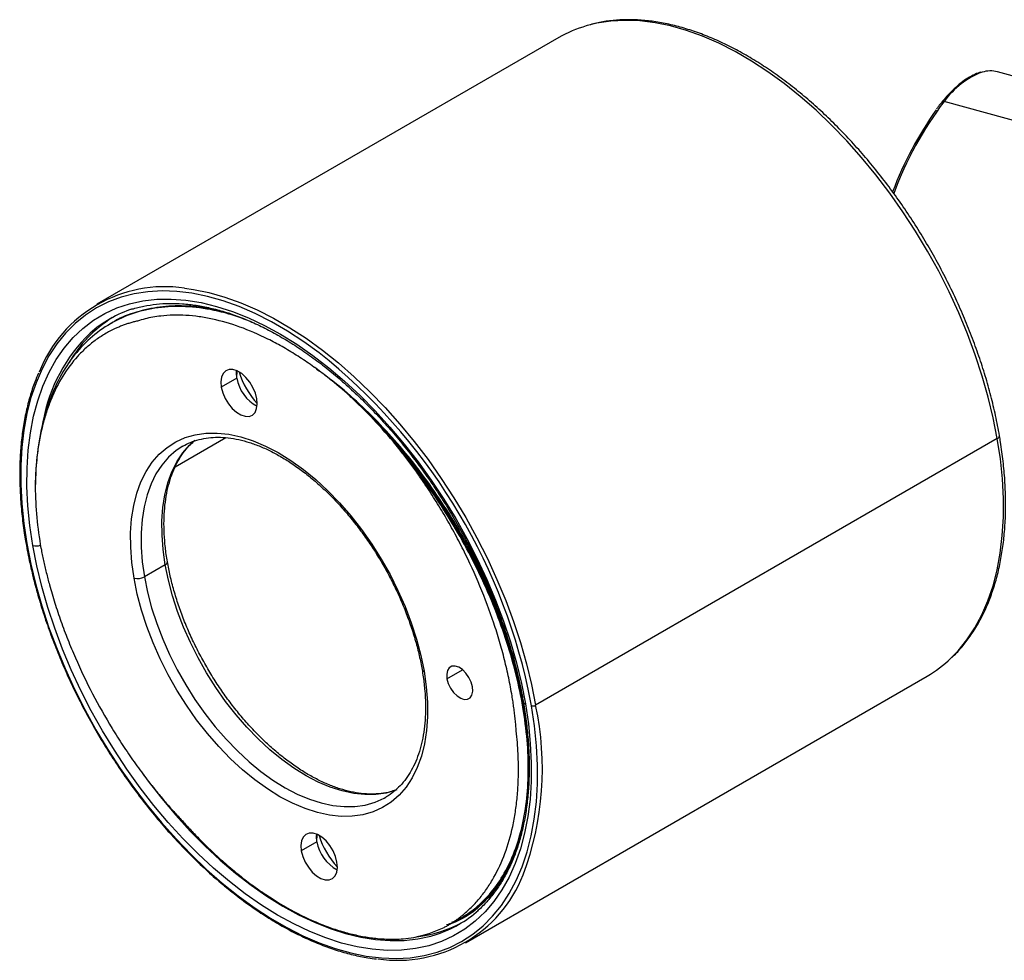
# Paper-space layout '_Isométrica' of a CAD drawing. Header units: millimetres. Extents: x -61 to 65, y -45 to 19.
# Tile 1 of 2: x -61 to 6, y -45 to 19. Entities that reach past the tile are written whole.
import ezdxf

# ---------------------------------------------------------------- set-up
doc = ezdxf.new("R2010")
doc.units = ezdxf.units.MM

psp = doc.layouts.new('_Isométrica')

# ---------------------------------------------------------------- linework, layer by layer
at = {"color": 7, "linetype": 'Continuous', "lineweight": 25}
for p, q in [((-24.264, 17.884), (-55.589, -0.199)), ((53.247, 2.406), (5.511, 15.567)), ((48.459, 0.724), (1.896, 13.561)), ((-47.669, -0.579), (-47.097, -0.668)), ((-54.592, -1.471), (-54.662, -1.512)), ((-46.095, -5.213), (-47.156, -5.826)), ((-46.095, -5.213), (-46.082, -4.716)), ((-46.839, -9.251), (-50.286, -11.241)), ((5.493, -9.312), (-25.831, -27.395)), ((-59.386, -16.742), (-59.38, -16.774)), ((-50.956, -17.862), (-52.37, -18.678)), ((-31.841, -25.592), (-30.786, -24.983)), ((-30.591, -43.502), (0.734, -25.418)), ((-26.111, -27.433), (-26.326, -26.308)), ((-26.724, -26.918), (-26.795, -26.959)), ((-26.398, -29.114), (-26.724, -26.918)), ((-26.664, -27.18), (-26.663, -27.186)), ((-40.662, -36.65), (-41.723, -37.262)), ((-40.662, -36.65), (-40.649, -36.152)), ((-30.91, -41.839), (-30.84, -41.798))]:
    psp.add_line(p, q, dxfattribs=at)
at = {"color": 7, "linetype": 'Continuous', "lineweight": 25, "flags": 128}
for points in [[(5.493, -9.312), (5.219, -7.911), (4.878, -6.494), (4.471, -5.065), (4, -3.632), (3.466, -2.199), (2.873, -0.773), (2.222, 0.642), (1.515, 2.039), (0.757, 3.414), (-0.052, 4.76), (-0.906, 6.072), (-1.803, 7.346), (-2.74, 8.575), (-3.712, 9.756), (-4.716, 10.884), (-5.748, 11.954), (-6.804, 12.962), (-7.879, 13.903), (-8.969, 14.775), (-10.071, 15.574), (-11.179, 16.297), (-12.29, 16.94), (-13.398, 17.502), (-14.5, 17.98), (-15.591, 18.371), (-16.667, 18.676), (-17.724, 18.892), (-18.758, 19.018), (-19.763, 19.055), (-20.737, 19.001), (-21.676, 18.858), (-22.392, 18.681)], [(-40.515, -3.495), (-41.551, -2.745), (-42.65, -2.029), (-43.752, -1.391), (-44.851, -0.833), (-45.944, -0.36), (-47.027, 0.029), (-48.094, 0.331), (-49.143, 0.545), (-50.168, 0.671), (-51.165, 0.707), (-52.132, 0.654), (-53.063, 0.512), (-53.955, 0.281), (-54.805, -0.037), (-55.61, -0.442), (-56.365, -0.932), (-57.069, -1.504), (-57.718, -2.158), (-58.31, -2.889), (-58.842, -3.695), (-59.313, -4.573), (-59.721, -5.52), (-60.063, -6.532), (-60.339, -7.604), (-60.547, -8.733), (-60.687, -9.914), (-60.758, -11.143), (-60.76, -12.414), (-60.693, -13.722), (-60.557, -15.063), (-60.352, -16.431)], [(-49.64, 0.891), (-49.049, 0.808), (-47.992, 0.592), (-46.916, 0.288), (-45.825, -0.104), (-44.723, -0.582), (-43.614, -1.143), (-42.504, -1.787), (-41.396, -2.509), (-40.294, -3.308), (-39.204, -4.18), (-38.128, -5.122), (-37.073, -6.13), (-36.041, -7.199), (-35.037, -8.327), (-34.065, -9.508), (-33.128, -10.738), (-32.231, -12.011), (-31.376, -13.324), (-30.568, -14.67), (-29.809, -16.044), (-29.103, -17.442), (-28.452, -18.856), (-27.858, -20.283), (-27.325, -21.716), (-26.854, -23.149), (-26.447, -24.577), (-26.106, -25.994), (-25.831, -27.395)], [(-59.938, -16.565), (-60.141, -15.203), (-60.274, -13.868), (-60.338, -12.567), (-60.331, -11.304), (-60.254, -10.085), (-60.107, -8.915), (-59.89, -7.798), (-59.606, -6.739), (-59.253, -5.743), (-58.835, -4.813), (-58.353, -3.954), (-57.809, -3.168), (-57.205, -2.459), (-56.543, -1.831), (-55.827, -1.285), (-55.059, -0.824), (-54.242, -0.45), (-53.381, -0.164), (-52.477, 0.033), (-51.535, 0.139), (-50.56, 0.155), (-49.554, 0.08), (-48.522, -0.086), (-47.469, -0.341), (-46.398, -0.685), (-45.314, -1.117), (-44.221, -1.633), (-43.125, -2.234), (-42.029, -2.915), (-40.937, -3.675), (-39.856, -4.509), (-38.788, -5.415), (-37.738, -6.389), (-36.711, -7.427), (-35.711, -8.524), (-34.742, -9.677), (-33.807, -10.879), (-32.911, -12.128), (-32.058, -13.416), (-31.251, -14.74), (-30.492, -16.093), (-29.787, -17.47), (-29.136, -18.865), (-28.543, -20.273), (-28.011, -21.688), (-27.541, -23.104), (-27.136, -24.515), (-26.797, -25.916), (-26.525, -27.3)], [(-44.74, -6.602), (-44.839, -6.22), (-45.003, -5.837), (-45.221, -5.477), (-45.482, -5.159), (-45.77, -4.903), (-46.068, -4.722), (-46.36, -4.629), (-46.627, -4.627), (-46.855, -4.718), (-47.03, -4.896), (-47.142, -5.15), (-47.185, -5.466), (-47.156, -5.826)], [(-46.095, -5.213), (-46.124, -4.854), (-46.114, -4.702)], [(-47.156, -5.826), (-47.057, -6.208), (-46.893, -6.59), (-46.675, -6.951), (-46.414, -7.269), (-46.126, -7.525), (-45.828, -7.705), (-45.537, -7.799), (-45.269, -7.8), (-45.041, -7.71), (-44.866, -7.532), (-44.754, -7.278), (-44.711, -6.962), (-44.74, -6.602)], [(-53.069, -18.771), (-53.218, -17.713), (-53.296, -16.684), (-53.301, -15.694), (-53.234, -14.748), (-53.094, -13.854), (-52.883, -13.019), (-52.603, -12.247), (-52.255, -11.546), (-51.843, -10.919), (-51.368, -10.371), (-50.835, -9.907), (-50.246, -9.53), (-49.608, -9.241), (-48.923, -9.045), (-48.197, -8.941), (-47.436, -8.931), (-46.644, -9.014), (-45.828, -9.19), (-44.993, -9.459), (-44.145, -9.817), (-43.291, -10.262), (-42.436, -10.792), (-41.587, -11.402), (-40.75, -12.087), (-39.931, -12.844), (-39.135, -13.666), (-38.369, -14.548), (-37.638, -15.482), (-36.948, -16.464), (-36.302, -17.484), (-35.707, -18.537), (-35.166, -19.614), (-34.683, -20.708), (-34.261, -21.811), (-33.904, -22.915), (-33.614, -24.011), (-33.394, -25.093)], [(2.343, -24.212), (2.838, -23.701), (3.435, -22.964), (3.972, -22.151), (4.446, -21.266), (4.857, -20.311), (5.202, -19.291), (5.48, -18.21), (5.69, -17.072), (5.831, -15.882), (5.903, -14.643), (5.905, -13.362), (5.837, -12.043), (5.7, -10.691), (5.493, -9.312)], [(-49.757, -9.823), (-50.214, -10.125), (-50.729, -10.573), (-51.187, -11.101), (-51.585, -11.706), (-51.921, -12.383), (-52.191, -13.127), (-52.394, -13.934), (-52.529, -14.796), (-52.594, -15.709), (-52.589, -16.664), (-52.514, -17.657), (-52.37, -18.678)], [(-50.956, -17.862), (-51.1, -16.84), (-51.175, -15.848), (-51.18, -14.892), (-51.115, -13.98), (-50.98, -13.117), (-50.777, -12.311), (-50.507, -11.567), (-50.171, -10.89), (-49.773, -10.285), (-49.315, -9.756), (-48.947, -9.423)], [(-60.352, -16.431), (-60.08, -17.821), (-59.741, -19.227), (-59.338, -20.644), (-58.87, -22.066), (-58.341, -23.487), (-57.753, -24.902), (-57.107, -26.306), (-56.406, -27.692), (-55.653, -29.055), (-54.851, -30.391), (-54.004, -31.692), (-53.114, -32.956), (-52.185, -34.176), (-51.22, -35.347), (-50.224, -36.466), (-49.201, -37.527), (-48.153, -38.527), (-47.087, -39.461), (-46.005, -40.326), (-44.912, -41.119), (-43.813, -41.836), (-42.711, -42.474), (-41.612, -43.031), (-40.519, -43.505), (-39.436, -43.893), (-38.369, -44.195), (-37.32, -44.41), (-36.295, -44.535), (-35.298, -44.571), (-34.331, -44.518), (-33.4, -44.376), (-32.508, -44.145), (-31.658, -43.827), (-30.853, -43.422), (-30.098, -42.932), (-29.394, -42.36), (-28.745, -41.707), (-28.153, -40.975), (-27.621, -40.169), (-27.15, -39.291), (-26.742, -38.344), (-26.4, -37.332), (-26.124, -36.26), (-25.916, -35.131), (-25.776, -33.95), (-25.705, -32.721), (-25.703, -31.45), (-25.77, -30.142), (-25.906, -28.801), (-26.111, -27.433)], [(-26.525, -27.3), (-26.322, -28.662), (-26.189, -29.996), (-26.125, -31.297), (-26.132, -32.56), (-26.209, -33.779), (-26.356, -34.949), (-26.573, -36.066), (-26.857, -37.125), (-27.21, -38.121), (-27.628, -39.051), (-28.11, -39.911), (-28.654, -40.696), (-29.258, -41.405), (-29.92, -42.033), (-30.636, -42.579), (-31.404, -43.04), (-32.221, -43.415), (-33.082, -43.701), (-33.986, -43.897), (-34.928, -44.004), (-35.903, -44.019), (-36.909, -43.944), (-37.941, -43.778), (-38.994, -43.523), (-40.065, -43.179), (-41.149, -42.748), (-42.242, -42.231), (-43.338, -41.63), (-44.434, -40.949), (-45.526, -40.19), (-46.607, -39.355), (-47.675, -38.449), (-48.725, -37.475), (-49.752, -36.438), (-50.752, -35.34), (-51.721, -34.188), (-52.656, -32.985), (-53.552, -31.737), (-54.405, -30.448), (-55.212, -29.124), (-55.971, -27.771), (-56.676, -26.394), (-57.327, -24.999), (-57.92, -23.591), (-58.452, -22.176), (-58.922, -20.76), (-59.327, -19.349), (-59.666, -17.949), (-59.938, -16.565)], [(-35.252, -33.135), (-35.311, -33.157), (-35.972, -33.347), (-36.672, -33.447), (-37.407, -33.457), (-38.171, -33.376), (-38.958, -33.206), (-39.764, -32.947), (-40.582, -32.602), (-41.406, -32.172), (-42.231, -31.661), (-43.05, -31.073), (-43.858, -30.411), (-44.649, -29.681), (-45.416, -28.888), (-46.155, -28.037), (-46.861, -27.135), (-47.527, -26.188), (-48.15, -25.203), (-48.724, -24.187), (-49.247, -23.148), (-49.713, -22.092), (-50.119, -21.028), (-50.464, -19.964), (-50.743, -18.905), (-50.956, -17.862)], [(-52.37, -18.678), (-52.158, -19.722), (-51.878, -20.78), (-51.534, -21.845), (-51.127, -22.909), (-50.661, -23.964), (-50.139, -25.004), (-49.564, -26.02), (-48.941, -27.004), (-48.275, -27.951), (-47.57, -28.853), (-46.83, -29.704), (-46.063, -30.497), (-45.272, -31.227), (-44.465, -31.889), (-43.645, -32.477), (-42.821, -32.988), (-41.996, -33.418), (-41.178, -33.764), (-40.373, -34.023), (-39.585, -34.193), (-38.821, -34.273), (-38.086, -34.263), (-37.386, -34.163), (-36.725, -33.973), (-36.109, -33.695), (-35.998, -33.633)], [(-33.394, -25.093), (-33.245, -26.152), (-33.167, -27.18), (-33.162, -28.17), (-33.229, -29.116), (-33.369, -30.01), (-33.58, -30.846), (-33.86, -31.617), (-34.208, -32.319), (-34.62, -32.945), (-35.095, -33.493), (-35.628, -33.957), (-36.217, -34.335), (-36.855, -34.623), (-37.54, -34.82), (-38.266, -34.923), (-39.027, -34.934), (-39.819, -34.85), (-40.635, -34.674), (-41.47, -34.405), (-42.318, -34.047), (-43.172, -33.602), (-44.027, -33.072), (-44.876, -32.463), (-45.713, -31.777), (-46.532, -31.02), (-47.328, -30.198), (-48.094, -29.317), (-48.825, -28.382), (-49.515, -27.4), (-50.161, -26.38), (-50.756, -25.327), (-51.297, -24.25), (-51.78, -23.156), (-52.202, -22.053), (-52.559, -20.95), (-52.849, -19.853), (-53.069, -18.771)], [(-30.115, -26.146), (-30.204, -25.823), (-30.355, -25.504), (-30.557, -25.214), (-30.793, -24.977), (-31.044, -24.813), (-31.29, -24.734), (-31.51, -24.747), (-31.688, -24.851), (-31.807, -25.037), (-31.86, -25.291), (-31.841, -25.592)], [(-31.841, -25.592), (-31.752, -25.915), (-31.6, -26.234), (-31.398, -26.524), (-31.162, -26.761), (-30.911, -26.925), (-30.666, -27.004), (-30.445, -26.991), (-30.268, -26.887), (-30.148, -26.701), (-30.096, -26.447), (-30.115, -26.146)], [(-52.525, -31.982), (-52.108, -32.552), (-51.193, -33.73), (-50.243, -34.859), (-49.264, -35.934), (-48.258, -36.95), (-47.23, -37.904), (-46.184, -38.791), (-45.125, -39.608), (-44.056, -40.352), (-42.982, -41.019), (-41.909, -41.607), (-40.839, -42.113), (-39.777, -42.536), (-38.728, -42.873), (-37.697, -43.123), (-36.686, -43.285), (-35.701, -43.359), (-34.746, -43.343), (-33.823, -43.239), (-32.939, -43.047), (-32.579, -42.94)], [(-39.307, -38.039), (-39.406, -37.656), (-39.57, -37.274), (-39.788, -36.913), (-40.049, -36.596), (-40.337, -36.339), (-40.635, -36.159), (-40.926, -36.065), (-41.194, -36.064), (-41.422, -36.155), (-41.597, -36.332), (-41.709, -36.587), (-41.752, -36.903), (-41.723, -37.262)], [(-40.662, -36.65), (-40.691, -36.29), (-40.681, -36.139)], [(-41.723, -37.262), (-41.624, -37.644), (-41.46, -38.027), (-41.242, -38.387), (-40.981, -38.705), (-40.693, -38.962), (-40.395, -39.142), (-40.103, -39.236), (-39.836, -39.237), (-39.608, -39.146), (-39.433, -38.969), (-39.321, -38.714), (-39.278, -38.398), (-39.307, -38.039)]]:
    psp.add_lwpolyline(points, dxfattribs=at)
at = {"color": 7, "linetype": 'Continuous', "lineweight": 25}
for centre, radius, start, end in [((-20.031, 10.534), 8.482, 106.16695, 119.94331), ((6.441, 10.326), 5.579, 110.7496, 144.55449), ((5.031, 13.698), 1.929, 75.59435, 107.07251), ((20.604, -0.776), 23.57, 142.53569, 159.89827), ((1.846, 13.426), 0.143, 69.61752, 136.57889), ((21.001, -1.058), 24.151, 144.44551, 159.42603), ((-50.997, -8.155), 9.147, 81.47198, 158.5436), ((-50.734, -8.118), 7.985, 107.80748, 131.74971), ((-49.934, -8.464), 8.688, 122.08753, 150.3215), ((-48.446, -10.071), 10.973, 133.87583, 169.69621), ((-65.496, -34.851), 40.091, 12.30319, 51.45554), ((-43.509, -4.79), 2.621, 189.30585, 242.43325), ((-40.742, -3.208), 5.44, 196.8456, 223.14903), ((-62.356, -32.091), 35.093, 39.05725, 46.68072), ((5.418, -9.102), 0.224, 289.75698, 356.28489), ((-33.908, -12.247), 25.871, 180.72914, 190.00488), ((-60.341, -16.362), 0.0699, 197.83959, 261.06329), ((-59.71, -15.655), 0.938, 255.91363, 288.05626), ((-51.032, -17.651), 0.224, 289.78449, 356.13169), ((-52.84, -17.825), 0.974, 256.38229, 298.81325), ((-3.529, -18.056), 8.507, 300.0726, 313.6522), ((-33.367, -24.92), 0.175, 197.71241, 261.08154), ((-26.496, -27.124), 0.178, 200.22406, 260.71641), ((-45.84, -31.714), 20.47, 339.472, 12.18051), ((-26.019, -27.054), 0.39, 256.38229, 298.81325), ((-38.076, -36.226), 2.621, 189.30585, 242.43325), ((-35.309, -34.645), 5.44, 196.8456, 223.14903), ((-35.183, -35.546), 9.147, 261.47198, 338.5436), ((-35.021, -35.338), 7.985, 287.80748, 311.74971), ((-35.641, -34.931), 8.352, 275.69471, 295.58179), ((-34.801, -34.817), 8.327, 276.37917, 298.29622)]:
    psp.add_arc(centre, radius, start, end, dxfattribs=at)
for points, knots in [([(5.641, -9.116), (5.599, -8.884), (5.478, -8.212), (5.232, -7.086), (4.882, -5.739), (4.474, -4.386), (4.009, -3.03), (3.488, -1.677), (2.915, -0.332), (2.29, 1.002), (1.616, 2.318), (0.895, 3.614), (0.13, 4.883), (-0.676, 6.122), (-1.522, 7.327), (-2.403, 8.493), (-3.317, 9.617), (-4.26, 10.693), (-5.23, 11.719), (-6.223, 12.691), (-7.236, 13.606), (-8.265, 14.459), (-9.307, 15.249), (-10.359, 15.972), (-11.416, 16.626), (-12.475, 17.207), (-13.533, 17.715), (-14.585, 18.147), (-15.629, 18.501), (-16.66, 18.775), (-17.675, 18.969), (-18.669, 19.081), (-19.64, 19.112), (-20.581, 19.059), (-21.48, 18.933), (-22.047, 18.782), (-22.323, 18.709)], [0, 0, 0, 0, 0.0157566, 0.0456529, 0.0755436, 0.1054266, 0.1353026, 0.1651726, 0.1950377, 0.2248991, 0.2547578, 0.2846152, 0.3144725, 0.3443306, 0.3741906, 0.4040539, 0.4339215, 0.4637948, 0.4936749, 0.5235631, 0.5534602, 0.5833672, 0.6132847, 0.6432128, 0.673151, 0.703098, 0.7330511, 0.7630052, 0.7929522, 0.8228821, 0.8527821, 0.8826368, 0.9124292, 0.9421426, 0.9717644, 1, 1, 1, 1]), ([(4.371, 15.536), (4.346, 15.531), (4.174, 15.494), (3.846, 15.345), (3.386, 15.084), (2.914, 14.731), (2.437, 14.299), (2.046, 13.885), (1.814, 13.61), (1.742, 13.525)], [0, 0, 0, 0, 0.0298634, 0.204402, 0.3816695, 0.560527, 0.7399601, 0.9193229, 1, 1, 1, 1]), ([(1.742, 13.525), (1.659, 13.424), (1.536, 13.275), (1.414, 13.106), (1.374, 13.051)], [0, 0, 0, 0, 0.677757, 1, 1, 1, 1]), ([(-45.027, -1.432), (-45.566, -1.227), (-46.789, -0.761), (-48.637, -0.402), (-50.542, -0.305), (-52.323, -0.539), (-53.953, -1.084), (-55.418, -1.934), (-56.707, -3.084), (-57.796, -4.523), (-58.662, -6.22), (-59.284, -8.141), (-59.685, -10.251), (-59.746, -11.798), (-59.777, -12.577)], [0, 0, 0, 0, 0.067223, 0.152319, 0.237777, 0.322953, 0.407213, 0.491159, 0.576155, 0.661602, 0.746855, 0.831277, 0.915116, 1, 1, 1, 1]), ([(-46.575, -0.834), (-47.093, -0.7), (-48.217, -0.407), (-49.878, -0.273), (-51.556, -0.368), (-53.112, -0.771), (-54.127, -1.151), (-54.573, -1.464), (-54.589, -1.476)], [0, 0, 0, 0, 0.172757, 0.375489, 0.580447, 0.786356, 0.991906, 1, 1, 1, 1]), ([(-53.239, -0.546), (-53.23, -0.542), (-52.965, -0.442), (-52.407, -0.316), (-51.566, -0.176), (-50.689, -0.124), (-49.784, -0.15), (-48.855, -0.255), (-47.903, -0.439), (-46.932, -0.7), (-45.946, -1.038), (-44.948, -1.453), (-43.942, -1.942), (-42.931, -2.504), (-41.92, -3.137), (-40.911, -3.839), (-39.909, -4.607), (-38.918, -5.439), (-37.941, -6.331), (-36.982, -7.281), (-36.045, -8.285), (-35.133, -9.339), (-34.25, -10.439), (-33.399, -11.582), (-32.583, -12.762), (-31.806, -13.976), (-31.07, -15.219), (-30.378, -16.487), (-29.733, -17.774), (-29.137, -19.075), (-28.593, -20.387), (-28.101, -21.703), (-27.665, -23.02), (-27.285, -24.331), (-26.97, -25.609), (-26.774, -26.557), (-26.684, -27.07), (-26.664, -27.181)], [0, 0, 0, 0, 0.0010789, 0.0317121, 0.0622456, 0.0926616, 0.1229611, 0.1531587, 0.1832746, 0.2133303, 0.2433448, 0.2733341, 0.3033101, 0.3332817, 0.3632536, 0.3932299, 0.4232135, 0.4532058, 0.4832074, 0.5132182, 0.5432376, 0.5732647, 0.6032986, 0.6333381, 0.6633819, 0.6934288, 0.7234774, 0.7535264, 0.7835743, 0.8136194, 0.8436606, 0.8736964, 0.9037256, 0.9337468, 0.963759, 0.992182, 1, 1, 1, 1]), ([(-52.838, -1.334), (-52.926, -1.355), (-53.101, -1.398), (-53.359, -1.472), (-53.614, -1.554), (-53.864, -1.645), (-54.111, -1.744), (-54.516, -1.921), (-55.061, -2.207), (-55.721, -2.645), (-56.339, -3.151), (-57.1, -3.915), (-57.934, -5.031), (-58.599, -6.348), (-59.024, -7.51), (-59.288, -8.433), (-59.496, -9.405), (-59.632, -10.308), (-59.714, -11.125), (-59.762, -11.841), (-59.772, -12.331), (-59.777, -12.577)], [0, 0, 0, 0, 0.020825, 0.041655, 0.062498, 0.083362, 0.104256, 0.125187, 0.187685, 0.25025, 0.312763, 0.3753, 0.500181, 0.625021, 0.687514, 0.750032, 0.812455, 0.875047, 0.916703, 0.958333, 1, 1, 1, 1]), ([(-38.28, -6.559), (-38.383, -6.466), (-38.589, -6.28), (-38.899, -6.009), (-39.211, -5.744), (-39.524, -5.485), (-39.839, -5.232), (-40.366, -4.821), (-41.107, -4.276), (-42.066, -3.637), (-43.028, -3.061), (-44.308, -2.381), (-45.899, -1.696), (-47.455, -1.247), (-48.665, -1.032), (-49.553, -0.943), (-50.418, -0.928), (-51.164, -0.98), (-51.797, -1.073), (-52.327, -1.183), (-52.668, -1.283), (-52.838, -1.334)], [0, 0, 0, 0, 0.020855, 0.041703, 0.062552, 0.08341, 0.104285, 0.125184, 0.187734, 0.250242, 0.312755, 0.375294, 0.500164, 0.625011, 0.687506, 0.750026, 0.812522, 0.875043, 0.9167, 0.958331, 1, 1, 1, 1]), ([(-40.679, -4.591), (-40.725, -4.558), (-40.798, -4.507), (-40.87, -4.455), (-40.896, -4.437)], [0, 0, 0, 0, 0.638477, 1, 1, 1, 1]), ([(-27.922, -22.271), (-28.166, -21.592), (-28.672, -20.19), (-29.633, -18.071), (-30.748, -15.943), (-32, -13.878), (-33.362, -11.91), (-34.819, -10.058), (-36.361, -8.331), (-37.985, -6.749), (-39.434, -5.495), (-40.347, -4.851), (-40.683, -4.614)], [0, 0, 0, 0, 0.0984309, 0.2034753, 0.3091172, 0.4147725, 0.5198568, 0.6238046, 0.7276852, 0.8327278, 0.938369, 1, 1, 1, 1]), ([(-59.555, -4.872), (-59.641, -5.07), (-59.858, -5.571), (-60.138, -6.44), (-60.402, -7.466), (-60.603, -8.545), (-60.743, -9.671), (-60.82, -10.839), (-60.835, -12.046), (-60.787, -13.288), (-60.676, -14.559), (-60.54, -15.596), (-60.437, -16.209), (-60.408, -16.384)], [0, 0, 0, 0, 0.065229, 0.164519, 0.263887, 0.363311, 0.462772, 0.562255, 0.661747, 0.761239, 0.860724, 0.960201, 1, 1, 1, 1]), ([(-26.724, -26.918), (-26.897, -26.015), (-27.116, -25.1), (-27.508, -23.728), (-27.649, -23.27), (-27.95, -22.358), (-28.111, -21.902), (-28.974, -19.607), (-29.847, -17.743), (-31.882, -14.154), (-33.044, -12.43), (-34.594, -10.467), (-34.908, -10.085), (-35.549, -9.336), (-35.876, -8.969), (-36.877, -7.89), (-37.57, -7.203), (-38.28, -6.559)], [0, 0, 0, 0, 0.125, 0.125, 0.1875, 0.1875, 0.25, 0.25, 0.5, 0.5, 0.75, 0.75, 0.8125, 0.8125, 0.875, 0.875, 1, 1, 1, 1]), ([(-49.756, -9.825), (-49.588, -9.735), (-49.241, -9.549), (-48.663, -9.363), (-48.036, -9.244), (-47.376, -9.206), (-46.688, -9.247), (-45.977, -9.366), (-45.245, -9.563), (-44.498, -9.835), (-43.74, -10.183), (-42.976, -10.603), (-42.21, -11.094), (-41.447, -11.653), (-40.693, -12.276), (-39.952, -12.961), (-39.229, -13.702), (-38.53, -14.494), (-37.858, -15.334), (-37.219, -16.215), (-36.616, -17.132), (-36.054, -18.078), (-35.536, -19.049), (-35.065, -20.036), (-34.645, -21.035), (-34.278, -22.038), (-33.968, -23.038), (-33.713, -24.021), (-33.593, -24.66), (-33.533, -24.974)], [0, 0, 0, 0, 0.035813, 0.074241, 0.112449, 0.150319, 0.187848, 0.225101, 0.26216, 0.299102, 0.335983, 0.372841, 0.409698, 0.446567, 0.483458, 0.520373, 0.557314, 0.594277, 0.631259, 0.668256, 0.705264, 0.742279, 0.779294, 0.816306, 0.853307, 0.890293, 0.927261, 0.964204, 1, 1, 1, 1]), ([(2.401, -24.158), (2.457, -24.108), (2.734, -23.861), (3.18, -23.347), (3.735, -22.617), (4.232, -21.814), (4.674, -20.949), (5.056, -20.022), (5.38, -19.037), (5.642, -17.998), (5.843, -16.909), (5.98, -15.773), (6.055, -14.596), (6.066, -13.38), (6.014, -12.131), (5.899, -10.853), (5.763, -9.843), (5.665, -9.26), (5.641, -9.116)], [0, 0, 0, 0, 0.017312, 0.08497, 0.152799, 0.220832, 0.289078, 0.357522, 0.426135, 0.494883, 0.563728, 0.632637, 0.701585, 0.770549, 0.839514, 0.908468, 0.977406, 1, 1, 1, 1]), ([(-50.808, -17.666), (-50.836, -17.498), (-50.916, -17.009), (-51.003, -16.218), (-51.048, -15.307), (-51.033, -14.434), (-50.958, -13.604), (-50.824, -12.822), (-50.634, -12.093), (-50.387, -11.42), (-50.088, -10.807), (-49.735, -10.26), (-49.376, -9.816), (-49.115, -9.587), (-49.006, -9.491)], [0, 0, 0, 0, 0.04656, 0.135251, 0.223878, 0.312433, 0.400938, 0.489429, 0.577953, 0.666607, 0.755529, 0.844902, 0.934932, 1, 1, 1, 1]), ([(-27.139, -29.141), (-27.149, -29.012), (-27.17, -28.753), (-27.208, -28.361), (-27.253, -27.966), (-27.304, -27.568), (-27.361, -27.167), (-27.467, -26.496), (-27.645, -25.547), (-27.929, -24.314), (-28.268, -23.07), (-28.789, -21.405), (-29.571, -19.321), (-30.513, -17.262), (-31.356, -15.647), (-32.031, -14.456), (-32.746, -13.289), (-33.414, -12.276), (-34.021, -11.411), (-34.555, -10.684), (-34.922, -10.214), (-35.106, -9.979)], [0, 0, 0, 0, 0.020825, 0.041655, 0.062498, 0.083362, 0.104256, 0.125187, 0.187685, 0.25025, 0.312763, 0.3753, 0.500181, 0.625021, 0.687514, 0.750032, 0.812455, 0.875047, 0.916703, 0.958333, 1, 1, 1, 1]), ([(-26.795, -26.959), (-27.064, -25.545), (-27.454, -24.071), (-28.468, -21.093), (-29.091, -19.59), (-30.528, -16.657), (-31.341, -15.228), (-33.096, -12.526), (-34.067, -11.211), (-35.106, -9.979)], [0, 0, 0, 0, 0.25, 0.25, 0.5, 0.5, 0.75, 0.75, 1, 1, 1, 1]), ([(-60.408, -16.384), (-60.366, -16.615), (-60.246, -17.286), (-60, -18.409), (-59.652, -19.753), (-59.244, -21.105), (-58.781, -22.46), (-58.262, -23.812), (-57.69, -25.158), (-57.067, -26.492), (-56.395, -27.809), (-55.676, -29.106), (-54.913, -30.377), (-54.109, -31.619), (-53.266, -32.826), (-52.387, -33.994), (-51.476, -35.12), (-50.535, -36.2), (-49.568, -37.229), (-48.578, -38.204), (-47.569, -39.122), (-46.544, -39.979), (-45.506, -40.773), (-44.46, -41.5), (-43.409, -42.158), (-42.356, -42.745), (-41.305, -43.258), (-40.26, -43.695), (-39.225, -44.057), (-38.203, -44.336), (-37.332, -44.52), (-36.811, -44.578), (-36.618, -44.599)], [0, 0, 0, 0, 0.018079, 0.052421, 0.086762, 0.121099, 0.155434, 0.189765, 0.224094, 0.258422, 0.292748, 0.327074, 0.361399, 0.395725, 0.430052, 0.46438, 0.49871, 0.533043, 0.567379, 0.601718, 0.636061, 0.670409, 0.704762, 0.73912, 0.773482, 0.807848, 0.842218, 0.876588, 0.910956, 0.945318, 0.979666, 1, 1, 1, 1]), ([(-59.38, -16.774), (-59.354, -16.909), (-59.301, -17.178), (-59.215, -17.584), (-59.123, -17.992), (-59.025, -18.401), (-58.921, -18.812), (-58.738, -19.498), (-58.455, -20.461), (-58.039, -21.702), (-57.574, -22.943), (-56.89, -24.588), (-55.919, -26.623), (-54.805, -28.598), (-53.837, -30.126), (-53.074, -31.242), (-52.278, -32.324), (-51.544, -33.253), (-50.884, -34.038), (-50.307, -34.693), (-49.914, -35.112), (-49.717, -35.321)], [0, 0, 0, 0, 0.0208551, 0.0417032, 0.0625522, 0.0834101, 0.1042846, 0.1251836, 0.1877339, 0.2502424, 0.3127552, 0.3752936, 0.500164, 0.6250114, 0.6875063, 0.7500261, 0.8125218, 0.8750427, 0.9167002, 0.9583311, 1, 1, 1, 1]), ([(-35.336, -33.149), (-35.452, -33.19), (-35.76, -33.301), (-36.307, -33.393), (-36.965, -33.434), (-37.654, -33.392), (-38.365, -33.273), (-39.096, -33.077), (-39.843, -32.804), (-40.601, -32.457), (-41.366, -32.037), (-42.132, -31.546), (-42.895, -30.987), (-43.649, -30.363), (-44.39, -29.679), (-45.113, -28.938), (-45.812, -28.145), (-46.484, -27.306), (-47.123, -26.425), (-47.726, -25.508), (-48.288, -24.561), (-48.806, -23.591), (-49.276, -22.603), (-49.696, -21.605), (-50.063, -20.602), (-50.374, -19.602), (-50.628, -18.619), (-50.749, -17.98), (-50.808, -17.666)], [0, 0, 0, 0, 0.0240525, 0.0643312, 0.1042543, 0.1438181, 0.1830905, 0.2221593, 0.2611037, 0.2999836, 0.3388403, 0.3776951, 0.4165632, 0.4554539, 0.4943708, 0.5333138, 0.5722807, 0.6112679, 0.6502711, 0.6892857, 0.7283067, 0.7673291, 0.8063468, 0.845354, 0.8843459, 0.9233173, 0.9622635, 1, 1, 1, 1]), ([(-33.533, -24.974), (-33.506, -25.142), (-33.426, -25.631), (-33.339, -26.422), (-33.293, -27.332), (-33.309, -28.205), (-33.384, -29.035), (-33.517, -29.818), (-33.708, -30.547), (-33.954, -31.219), (-34.254, -31.832), (-34.605, -32.38), (-35.006, -32.866), (-35.461, -33.275), (-35.794, -33.53), (-35.988, -33.625), (-36, -33.631)], [0, 0, 0, 0, 0.041434, 0.120361, 0.19923, 0.278036, 0.356797, 0.435545, 0.514324, 0.593217, 0.672349, 0.751883, 0.832001, 0.912857, 0.994481, 1, 1, 1, 1]), ([(-31.506, -42.108), (-31.331, -42.037), (-30.695, -41.777), (-29.75, -41.059), (-28.693, -39.973), (-27.827, -38.646), (-27.145, -37.116), (-26.657, -35.387), (-26.369, -33.474), (-26.295, -31.407), (-26.416, -29.233), (-26.669, -27.714), (-26.795, -26.959)], [0, 0, 0, 0, 0.0408375, 0.1482075, 0.2553037, 0.3614528, 0.4666752, 0.5730663, 0.6802718, 0.7876144, 0.8944111, 1, 1, 1, 1]), ([(-26.664, -27.181), (-26.627, -27.403), (-26.521, -28.048), (-26.39, -29.099), (-26.292, -30.32), (-26.256, -31.508), (-26.281, -32.66), (-26.367, -33.77), (-26.513, -34.835), (-26.718, -35.851), (-26.982, -36.813), (-27.302, -37.72), (-27.679, -38.568), (-28.111, -39.353), (-28.594, -40.076), (-29.134, -40.725), (-29.525, -41.143), (-29.749, -41.323), (-29.761, -41.333)], [0, 0, 0, 0, 0.0359607, 0.1043978, 0.1728153, 0.241208, 0.3095793, 0.3779362, 0.4462885, 0.5146479, 0.583036, 0.6514819, 0.7200236, 0.7887072, 0.8575832, 0.9266998, 0.996091, 1, 1, 1, 1]), ([(-32.034, -42.464), (-31.958, -42.422), (-31.805, -42.338), (-31.581, -42.203), (-31.361, -42.06), (-31.145, -41.91), (-30.934, -41.753), (-30.591, -41.478), (-30.133, -41.059), (-29.589, -40.457), (-29.093, -39.793), (-28.497, -38.827), (-27.876, -37.477), (-27.435, -35.952), (-27.193, -34.639), (-27.067, -33.611), (-26.998, -32.544), (-26.986, -31.564), (-27.014, -30.685), (-27.061, -29.921), (-27.113, -29.401), (-27.139, -29.141)], [0, 0, 0, 0, 0.020855, 0.041703, 0.062552, 0.08341, 0.104285, 0.125184, 0.187734, 0.250242, 0.312755, 0.375294, 0.500164, 0.625011, 0.687506, 0.750026, 0.812522, 0.875043, 0.9167, 0.958331, 1, 1, 1, 1]), ([(-26.365, -29.399), (-26.37, -29.343), (-26.381, -29.23), (-26.392, -29.117), (-26.397, -29.061)], [0, 0, 0, 0, 0.500001, 1, 1, 1, 1]), ([(-49.717, -35.321), (-49.619, -35.429), (-49.424, -35.646), (-49.127, -35.963), (-48.828, -36.276), (-48.526, -36.584), (-48.222, -36.886), (-47.711, -37.379), (-46.988, -38.042), (-46.044, -38.838), (-45.088, -39.575), (-43.805, -40.476), (-42.189, -41.444), (-40.582, -42.186), (-39.314, -42.639), (-38.376, -42.907), (-37.453, -43.103), (-36.648, -43.212), (-35.959, -43.26), (-35.378, -43.271), (-35.001, -43.251), (-34.812, -43.241)], [0, 0, 0, 0, 0.020825, 0.041655, 0.062498, 0.083362, 0.104256, 0.125187, 0.187685, 0.25025, 0.312763, 0.3753, 0.500181, 0.625021, 0.687514, 0.750032, 0.812455, 0.875047, 0.916703, 0.958333, 1, 1, 1, 1]), ([(-30.844, -41.79), (-30.46, -41.544), (-29.659, -41.031), (-28.639, -39.945), (-27.762, -38.615), (-27.067, -37.085), (-26.771, -35.91), (-26.624, -35.329)], [0, 0, 0, 0, 0.188424, 0.3921433, 0.5964791, 0.8001297, 1, 1, 1, 1]), ([(-27.184, -37.35), (-27.425, -37.894), (-27.91, -38.987), (-28.883, -40.358), (-29.68, -41.068), (-30.079, -41.423)], [0, 0, 0, 0, 0.331225, 0.665597, 1, 1, 1, 1]), ([(-44.792, -39.779), (-44.773, -39.793), (-44.708, -39.839), (-44.642, -39.886), (-44.596, -39.919)], [0, 0, 0, 0, 0.293403, 1, 1, 1, 1]), ([(-30.079, -41.423), (-30.525, -41.708), (-31.085, -42.067), (-31.737, -42.247), (-31.871, -42.284)], [0, 0, 0, 0, 0.7950255, 1, 1, 1, 1])]:
    psp.add_open_spline(points, degree=3, knots=knots, dxfattribs=at)

doc.saveas('drawing.dxf')
